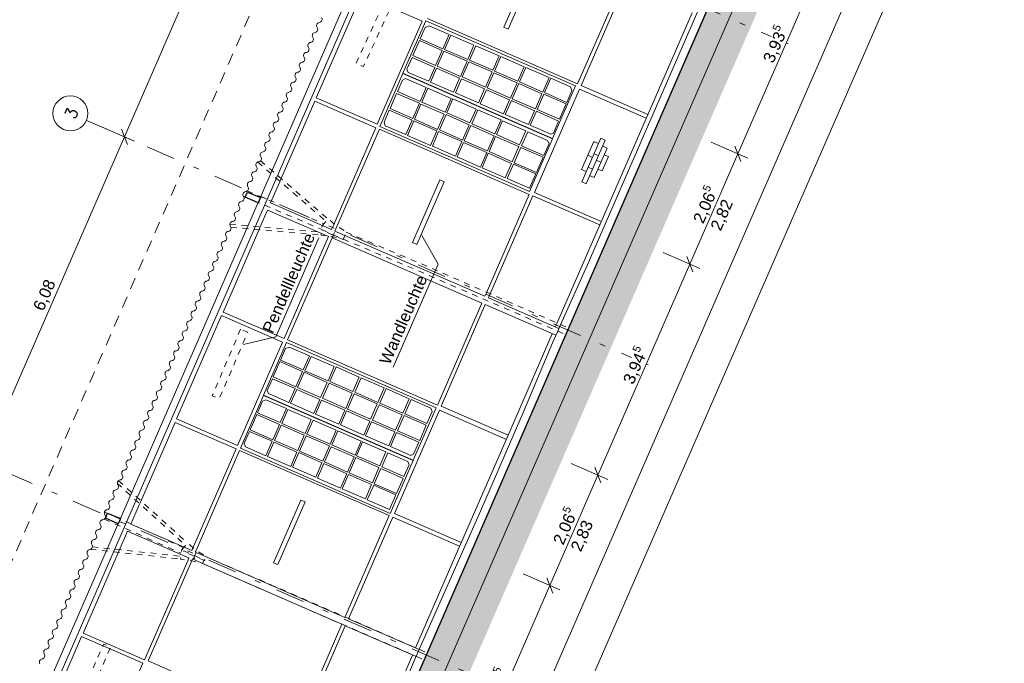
# Model space of a CAD drawing. Header units: metres. Extents: x -43 to 551, y 11 to 64.
# Tile 9 of 36: x -29 to -12, y 42 to 53. Entities that reach past the tile are written whole.
import ezdxf

# ---------------------------------------------------------------- set-up
doc = ezdxf.new("R2010")
doc.units = ezdxf.units.M
doc.header["$MEASUREMENT"] = 0
for name, pattern in [('3_Strichlinie', [0.35, 0.2, -0.15]), ('5_Strichlinie_ eng 2', [0.2, 0.1, -0.1]), ('Achslinie 01', [1.166667, 0.5, -0.3, 0, -0.366667]), ('DGN Style 2', [1.233271, 0.739963, -0.493308]), ('Wipeout_Contour', [1, 0, -1])]:
    doc.linetypes.add(name, pattern=pattern)
for name, color, linetype in [('00_Achsraster', 7, 'Continuous'), ('GBE_Beschriftung', 7, 'Continuous'), ('GBE_Dach', 7, 'Continuous'), ('GBE_Fen_Tuer', 7, 'Continuous'), ('GBE_Wand_Decke_tragend_Ansicht', 7, 'Continuous'), ('GBE_Wand_Decke_tragend_Schnitt', 7, 'Continuous'), ('GBE_Wand_Decke_tragend_Schraffur', 7, 'Continuous'), ('NEU_GBE_Bemassung_fsa', 7, 'Continuous'), ('NEU_GBE_Boden', 7, 'Continuous'), ('NEU_GBE_Hoehenkoten', 7, 'Continuous'), ('NEU_GBE_Holzbalken', 7, 'Continuous'), ('NEU_GBE_Lampe', 7, 'Continuous'), ('NEU_GBE_Traeger', 7, 'Continuous')]:
    doc.layers.add(name, color=color, linetype=linetype)
doc.styles.add('ERSTELLTER_STIL_1', font='txt')
doc.dimstyles.new('ERSTELLTER_STIL__1', dxfattribs={"dimtxt": 0.2, "dimasz": 0.190285, "dimexe": 0.18, "dimexo": 0.5, "dimgap": 0.09, "dimtad": 1, "dimzin": 0, "dimdsep": 46, "dimtxsty": 'ERSTELLTER_STIL_1', "dimblk": 'ARROWHEAD_6', "dimblk1": 'ARROWHEAD_6', "dimblk2": 'ARROWHEAD_6', "dimcen": 0.09, "dimclrd": 7, "dimclre": 7, "dimclrt": 7, "dimazin": 0, "dimtfac": 1, "dimtdec": 4, "dimtmove": 2, "dimatfit": 3, "dimfxl": 1, "dimtolj": 1, "dimtzin": 0, "dimarcsym": 0})
doc.dimstyles.new('ERSTELLTER_STIL__2', dxfattribs={"dimtxt": 0.2, "dimasz": 0.190285, "dimexe": 0.18, "dimexo": 0.5, "dimgap": 0.09, "dimtad": 1, "dimzin": 0, "dimdsep": 46, "dimtxsty": 'ERSTELLTER_STIL_1', "dimblk": 'ARROWHEAD_6', "dimblk1": 'ARROWHEAD_6', "dimblk2": 'ARROWHEAD_6', "dimcen": 0.09, "dimclrd": 7, "dimclre": 7, "dimclrt": 7, "dimazin": 0, "dimtfac": 1, "dimtdec": 4, "dimtmove": 0, "dimatfit": 3, "dimfxl": 1, "dimtolj": 1, "dimtzin": 0, "dimarcsym": 0})
doc.dimstyles.new('ERSTELLTER_STIL__3', dxfattribs={"dimtxt": 0.2, "dimasz": 0.190285, "dimexe": 0.18, "dimexo": 0.5, "dimgap": 0.09, "dimtad": 1, "dimzin": 0, "dimdsep": 46, "dimtxsty": 'ERSTELLTER_STIL_1', "dimblk": 'ARROWHEAD_6', "dimblk1": 'ARROWHEAD_6', "dimblk2": 'ARROWHEAD_6', "dimcen": 0.09, "dimclrd": 8, "dimclre": 8, "dimclrt": 8, "dimazin": 0, "dimtfac": 1, "dimtdec": 4, "dimtmove": 0, "dimatfit": 3, "dimfxl": 1, "dimtolj": 1, "dimtzin": 0, "dimarcsym": 0})

# ---------------------------------------------------------------- blocks, each defined once
blk = doc.blocks.new('*D12')
at = {"layer": 'NEU_GBE_Bemassung_fsa', "color": 7, "linetype": 'Continuous', "lineweight": 13}
for p, q in [((-19.766, 43.087), (-19.662, 42.823)), ((-21.285, 39.347), (-19.714, 42.955)), ((-21.113, 39.272), (-21.744, 39.547)), ((-22.11, 37.454), (-21.285, 39.347)), ((-21.337, 39.479), (-21.233, 39.215))]:
    blk.add_line(p, q, dxfattribs=at)
at = {"color": 254, "linetype": 'Wipeout_Contour', "lineweight": 0, "ltscale": 184.338522}
blk.add_wipeout([(-20.646, 40.832), (-20.365, 41.475), (-20.61, 41.582), (-20.89, 40.939)], dxfattribs=at).dxf.layer = 'NEU_GBE_Bemassung_fsa'
at = {"layer": 'NEU_GBE_Bemassung_fsa', "color": 7, "lineweight": 13, "insert": (-20.627, 40.861), "char_height": 0.2, "attachment_point": 7, "rotation": 66.4651, "style": 'ERSTELLTER_STIL_1'}
blk.add_mtext('\\A1;{\\pql;\\fArial|b0|i0|c0|p34;3,93\\fArial|b0|i0|c0|p34;\\A1{\\H.66x;\\S5^  ;}}', dxfattribs=at)
blk = doc.blocks.new('ARROWHEAD_6')
at = {"color": 0, "linetype": 'Continuous', "lineweight": 0}
for p, q in [((0, 0), (-1, 0)), ((-0.5, -0.5), (0.5, 0.5))]:
    blk.add_line(p, q, dxfattribs=at)
blk = doc.blocks.new('*D13')
at = {"layer": 'NEU_GBE_Bemassung_fsa', "color": 7, "linetype": 'Continuous', "lineweight": 13}
for p, q in [((-18.94, 44.982), (-18.837, 44.718)), ((-19.714, 42.955), (-18.888, 44.85)), ((-19.542, 42.88), (-20.172, 43.155)), ((-19.766, 43.087), (-19.662, 42.823)), ((-21.285, 39.347), (-19.714, 42.955))]:
    blk.add_line(p, q, dxfattribs=at)
at = {"color": 254, "linetype": 'Wipeout_Contour', "lineweight": 0, "ltscale": 192.254235}
blk.add_wipeout([(-19.447, 43.584), (-19.167, 44.227), (-19.412, 44.333), (-19.692, 43.69)], dxfattribs=at).dxf.layer = 'NEU_GBE_Bemassung_fsa'
at = {"layer": 'NEU_GBE_Bemassung_fsa', "color": 7, "lineweight": 13, "insert": (-19.429, 43.612), "char_height": 0.2, "attachment_point": 7, "rotation": 66.4651, "style": 'ERSTELLTER_STIL_1'}
blk.add_mtext('\\A1;{\\pql;\\fArial|b0|i0|c0|p34;2,06\\fArial|b0|i0|c0|p34;\\A1{\\H.66x;\\S5^  ;}}', dxfattribs=at)
blk = doc.blocks.new('*D14')
at = {"layer": 'NEU_GBE_Bemassung_fsa', "color": 7, "linetype": 'Continuous', "lineweight": 13}
for p, q in [((-18.888, 44.85), (-17.314, 48.465)), ((-17.366, 48.597), (-17.262, 48.334)), ((-18.716, 44.775), (-19.347, 45.05)), ((-18.94, 44.982), (-18.837, 44.718)), ((-19.714, 42.955), (-18.888, 44.85))]:
    blk.add_line(p, q, dxfattribs=at)
at = {"color": 254, "linetype": 'Wipeout_Contour', "lineweight": 0, "ltscale": 200.588001}
blk.add_wipeout([(-18.247, 46.339), (-17.967, 46.982), (-18.212, 47.089), (-18.492, 46.445)], dxfattribs=at).dxf.layer = 'NEU_GBE_Bemassung_fsa'
at = {"layer": 'NEU_GBE_Bemassung_fsa', "color": 7, "lineweight": 13, "insert": (-18.229, 46.367), "char_height": 0.2, "attachment_point": 7, "rotation": 66.4651, "style": 'ERSTELLTER_STIL_1'}
blk.add_mtext('\\A1;{\\pql;\\fArial|b0|i0|c0|p34;3,94\\fArial|b0|i0|c0|p34;\\A1{\\H.66x;\\S5^  ;}}', dxfattribs=at)
blk = doc.blocks.new('*D15')
at = {"layer": 'NEU_GBE_Bemassung_fsa', "color": 7, "linetype": 'Continuous', "lineweight": 13}
for p, q in [((-16.54, 50.492), (-16.437, 50.229)), ((-17.314, 48.465), (-16.488, 50.361)), ((-17.142, 48.39), (-17.772, 48.665)), ((-18.888, 44.85), (-17.314, 48.465)), ((-17.366, 48.597), (-17.262, 48.334))]:
    blk.add_line(p, q, dxfattribs=at)
at = {"color": 254, "linetype": 'Wipeout_Contour', "lineweight": 0, "ltscale": 209.281077}
blk.add_wipeout([(-17.047, 49.094), (-16.767, 49.737), (-17.012, 49.844), (-17.292, 49.201)], dxfattribs=at).dxf.layer = 'NEU_GBE_Bemassung_fsa'
at = {"layer": 'NEU_GBE_Bemassung_fsa', "color": 7, "lineweight": 13, "insert": (-17.029, 49.123), "char_height": 0.2, "attachment_point": 7, "rotation": 66.4651, "style": 'ERSTELLTER_STIL_1'}
blk.add_mtext('\\A1;{\\pql;\\fArial|b0|i0|c0|p34;2,06\\fArial|b0|i0|c0|p34;\\A1{\\H.66x;\\S5^  ;}}', dxfattribs=at)
blk = doc.blocks.new('*D16')
at = {"layer": 'NEU_GBE_Bemassung_fsa', "color": 7, "linetype": 'Continuous', "lineweight": 13}
for p, q in [((-14.968, 54.102), (-14.865, 53.838)), ((-16.488, 50.361), (-14.916, 53.97)), ((-16.316, 50.286), (-16.947, 50.56)), ((-16.54, 50.492), (-16.437, 50.229)), ((-17.314, 48.465), (-16.488, 50.361))]:
    blk.add_line(p, q, dxfattribs=at)
at = {"color": 254, "linetype": 'Wipeout_Contour', "lineweight": 0, "ltscale": 218.280238}
blk.add_wipeout([(-15.848, 51.846), (-15.568, 52.489), (-15.813, 52.596), (-16.093, 51.953)], dxfattribs=at).dxf.layer = 'NEU_GBE_Bemassung_fsa'
at = {"layer": 'NEU_GBE_Bemassung_fsa', "color": 7, "lineweight": 13, "insert": (-15.83, 51.875), "char_height": 0.2, "attachment_point": 7, "rotation": 66.4651, "style": 'ERSTELLTER_STIL_1'}
blk.add_mtext('\\A1;{\\pql;\\fArial|b0|i0|c0|p34;3,93\\fArial|b0|i0|c0|p34;\\A1{\\H.66x;\\S5^  ;}}', dxfattribs=at)
blk = doc.blocks.new('*D17')
at = {"layer": 'NEU_GBE_Bemassung_fsa', "color": 7, "linetype": 'Continuous', "lineweight": 13}
for p, q in [((-14.143, 55.996), (-14.04, 55.732)), ((-14.916, 53.97), (-14.092, 55.864)), ((-14.744, 53.895), (-15.375, 54.17)), ((-14.968, 54.102), (-14.865, 53.838)), ((-16.488, 50.361), (-14.916, 53.97))]:
    blk.add_line(p, q, dxfattribs=at)
at = {"color": 254, "linetype": 'Wipeout_Contour', "lineweight": 0, "ltscale": 227.554948}
blk.add_wipeout([(-14.65, 54.598), (-14.37, 55.241), (-14.615, 55.348), (-14.895, 54.705)], dxfattribs=at).dxf.layer = 'NEU_GBE_Bemassung_fsa'
at = {"layer": 'NEU_GBE_Bemassung_fsa', "color": 7, "lineweight": 13, "insert": (-14.632, 54.626), "char_height": 0.2, "attachment_point": 7, "rotation": 66.4651, "style": 'ERSTELLTER_STIL_1'}
blk.add_mtext('\\A1;{\\pql;\\fArial|b0|i0|c0|p34;2,06\\fArial|b0|i0|c0|p34;\\A1{\\H.66x;\\S5^  ;}}', dxfattribs=at)
blk = doc.blocks.new('*D24')
at = {"layer": '00_Achsraster', "color": 8, "linetype": 'Continuous', "lineweight": 18}
for p, q in [((-27.005, 50.649), (-24.607, 56.156)), ((-26.833, 50.574), (-27.464, 50.849)), ((-29.433, 45.076), (-27.005, 50.649)), ((-27.057, 50.781), (-26.953, 50.518)), ((-31.82, 39.595), (-29.433, 45.076)), ((-29.484, 45.208), (-29.381, 44.945))]:
    blk.add_line(p, q, dxfattribs=at)
at = {"color": 254, "linetype": 'Wipeout_Contour', "lineweight": 0, "ltscale": 222.711709}
blk.add_wipeout([(-28.346, 47.593), (-28.108, 48.14), (-28.348, 48.244), (-28.586, 47.698)], dxfattribs=at).dxf.layer = '00_Achsraster'
at = {"layer": '00_Achsraster', "color": 8, "lineweight": 18, "insert": (-28.362, 47.634), "char_height": 0.2, "attachment_point": 7, "rotation": 66.4651, "style": 'ERSTELLTER_STIL_1'}
blk.add_mtext('\\A1;{\\pql;\\fArial|b0|i0|c0|p34;6,08}', dxfattribs=at)
blk = doc.blocks.new('*D25')
at = {"layer": '00_Achsraster', "color": 8, "linetype": 'Continuous', "lineweight": 18}
for p, q in [((-24.607, 56.156), (-22.23, 61.612)), ((-24.435, 56.081), (-25.065, 56.356)), ((-24.659, 56.288), (-24.555, 56.024)), ((-27.005, 50.649), (-24.607, 56.156)), ((-27.057, 50.781), (-26.953, 50.518))]:
    blk.add_line(p, q, dxfattribs=at)
at = {"color": 254, "linetype": 'Wipeout_Contour', "lineweight": 0, "ltscale": 237.677655}
blk.add_wipeout([(-25.953, 53.087), (-25.675, 53.726), (-25.916, 53.83), (-26.194, 53.192)], dxfattribs=at).dxf.layer = '00_Achsraster'
at = {"layer": '00_Achsraster', "color": 8, "lineweight": 18, "insert": (-25.934, 53.112), "char_height": 0.2, "attachment_point": 7, "rotation": 66.4651, "style": 'ERSTELLTER_STIL_1'}
blk.add_mtext('\\A1;{\\pql;\\fArial|b0|i0|c0|p34;6,00\\fArial|b0|i0|c0|p34;\\A1{\\H.66x;\\S5^  ;}}', dxfattribs=at)
blk = doc.blocks.new('*D28')
at = {"layer": 'NEU_GBE_Bemassung_fsa', "color": 7, "linetype": 'Continuous', "lineweight": 13}
for p, q in [((-12.683, 57.221), (-12.787, 57.485)), ((-31.871, 13.417), (-12.735, 57.353)), ((-31.699, 13.342), (-32.329, 13.617)), ((-31.923, 13.549), (-31.819, 13.285)), ((-31.917, 13.311), (-31.871, 13.417))]:
    blk.add_line(p, q, dxfattribs=at)
at = {"color": 254, "linetype": 'Wipeout_Contour', "lineweight": 0, "ltscale": 234.392247}
blk.add_wipeout([(-12.948, 56.88), (-12.767, 57.295), (-13.012, 57.401), (-13.193, 56.987)], dxfattribs=at).dxf.layer = 'NEU_GBE_Bemassung_fsa'
at = {"color": 254, "linetype": 'Wipeout_Contour', "lineweight": 0, "ltscale": 167.821559}
blk.add_wipeout([(-22.484, 34.988), (-22.135, 35.788), (-22.397, 35.902), (-22.745, 35.102)], dxfattribs=at).dxf.layer = 'NEU_GBE_Bemassung_fsa'
at = {"color": 254, "linetype": 'Wipeout_Contour', "lineweight": 0, "ltscale": 138.919787}
blk.add_wipeout([(-31.831, 13.522), (-31.643, 13.954), (-31.905, 14.068), (-32.093, 13.636)], dxfattribs=at).dxf.layer = 'NEU_GBE_Bemassung_fsa'
at = {"layer": 'NEU_GBE_Bemassung_fsa', "color": 7, "lineweight": 13, "char_height": 0.2, "attachment_point": 7, "rotation": 66.4651, "style": 'ERSTELLTER_STIL_1'}
for s, insert in [('\\A1;{\\pql;\\fArial|b0|i0|c0|p34;11\\fArial|b0|i0|c0|p34;\\A1{\\H.66x;\\S5^  ;}}', (-12.963, 56.923)), ('\\A1;{\\pql;\\fArial|b0|i0|c0|p34;47,92\\fArial|b0|i0|c0|p34;\\A1{\\H.66x;\\S5^  ;}}', (-22.47, 35.029)), ('\\A1;{\\pql;\\fArial|b0|i0|c0|p34;11\\fArial|b0|i0|c0|p34;\\A1{\\H.66x;\\S5^  ;}}', (-31.852, 13.577))]:
    blk.add_mtext(s, dxfattribs=dict(at, insert=insert))
blk = doc.blocks.new('*D29')
at = {"layer": 'NEU_GBE_Bemassung_fsa', "color": 7, "linetype": 'Continuous', "lineweight": 13}
for p, q in [((-12.517, 57.384), (-13.147, 57.658)), ((-12.741, 57.591), (-12.637, 57.327)), ((-12.689, 57.459), (-12.629, 57.596)), ((-12.563, 57.278), (-13.193, 57.553)), ((-12.683, 57.221), (-12.787, 57.485)), ((-12.735, 57.353), (-12.689, 57.459)), ((-31.871, 13.417), (-12.735, 57.353))]:
    blk.add_line(p, q, dxfattribs=at)
blk = doc.blocks.new('*D30')
at = {"layer": 'NEU_GBE_Bemassung_fsa', "color": 7, "linetype": 'Continuous', "lineweight": 13}
for p, q in [((-11.922, 57.125), (-12.552, 57.399)), ((-12.042, 57.068), (-12.146, 57.331)), ((-12.094, 57.199), (-12.034, 57.337)), ((-31.322, 13.052), (-12.094, 57.199)), ((-31.149, 12.977), (-31.78, 13.252)), ((-31.373, 13.184), (-31.27, 12.92)), ((-31.382, 12.914), (-31.322, 13.052))]:
    blk.add_line(p, q, dxfattribs=at)
at = {"color": 254, "linetype": 'Wipeout_Contour', "lineweight": 0, "ltscale": 165.692238}
blk.add_wipeout([(-21.892, 34.73), (-21.544, 35.53), (-21.806, 35.645), (-22.154, 34.844)], dxfattribs=at).dxf.layer = 'NEU_GBE_Bemassung_fsa'
at = {"layer": 'NEU_GBE_Bemassung_fsa', "color": 7, "lineweight": 13, "insert": (-21.879, 34.771), "char_height": 0.2, "attachment_point": 7, "rotation": 66.4651, "style": 'ERSTELLTER_STIL_1'}
blk.add_mtext('\\A1;{\\pql;\\fArial|b0|i0|c0|p34;48,15\\fArial|b0|i0|c0|p34;\\A1{\\H.66x;\\S5^  ;}}', dxfattribs=at)

msp = doc.modelspace()

# ---------------------------------------------------------------- hatches: boundary and pattern name
at = {"layer": 'GBE_Wand_Decke_tragend_Schraffur', "linetype": 'Continuous', "lineweight": 13}
h = msp.add_hatch(dxfattribs=at)
h.set_pattern_fill('Stahlbeton_0003', style=0, pattern_type=2)
h.set_pattern_definition([(111.4651, (-24.10609, 36.16984), (0.1116769, 0.0439121), []), (111.4651, (-24.16193, 36.14788), (0.1116769, 0.0439121), [0.09, -0.03])])
h.paths.add_polyline_path([(-33.877, 14.111), (-14.629, 58.304), (-14.263, 58.144), (-33.511, 13.951)])
at = {"layer": 'NEU_GBE_Boden', "linetype": 'Continuous', "lineweight": 18}
h = msp.add_hatch(dxfattribs=at)
h.set_pattern_fill('Erde_0003', color=9, style=0, pattern_type=2)
h.set_pattern_definition([(111.4651, (-22.78825, 37.5678), (0.36295, 0.1427144), []), (111.465, (-22.9092, 37.5202), (0.7259, 0.285429), []), (111.465, (-23.0302, 37.4727), (0.7259, 0.285429), []), (201.4651, (-23.1512, 37.42509), (-0.04757145, 0.1209833), [0.39, -0.39])])
h.paths.add_polyline_path([(-34.68, 12.269), (-33.877, 14.111), (-33.511, 13.951), (-14.263, 58.144), (-14.629, 58.304), (-14.368, 58.905), (-13.634, 58.585), (-33.946, 11.949)])

# ---------------------------------------------------------------- linework, layer by layer
at = {"layer": '00_Achsraster', "color": 253, "linetype": 'Achslinie 01', "lineweight": 18, "true_color": 0x9f9f9f}
for p, q in [((-15.629, 52.246), (-25.256, 56.439)), ((-18.028, 46.739), (-27.655, 50.932)), ((-20.455, 41.166), (-30.082, 45.359))]:
    msp.add_line(p, q, dxfattribs=at)
at = {"layer": '00_Achsraster', "color": 253, "linetype": 'Continuous', "lineweight": 18, "true_color": 0x9f9f9f}
msp.add_circle((-27.93, 51.052), 0.3, dxfattribs=at)
at = {"layer": 'GBE_Beschriftung', "color": 7, "linetype": 'Continuous', "lineweight": 13}
for points in [[(-21.908, 48.958), (-21.628, 48.464), (-22.397, 46.697)], [(-24.961, 47.088), (-24.409, 47.22), (-23.67, 48.917)]]:
    msp.add_lwpolyline(points, dxfattribs=at)
at = {"layer": 'GBE_Dach', "color": 253, "linetype": '3_Strichlinie', "lineweight": 18, "true_color": 0x9f9f9f}
msp.add_line((-40.457, 16.915), (-21.11, 61.337), dxfattribs=at)
at = {"layer": 'GBE_Dach', "color": 7, "linetype": 'Continuous', "lineweight": 18}
for points in [[(-23.7, 52.524, -0.568675), (-23.663, 52.61, 0.534698), (-23.626, 52.695)], [(-23.774, 52.354, -0.568675), (-23.737, 52.439, 0.534698), (-23.7, 52.524)], [(-23.849, 52.183, -0.568675), (-23.812, 52.269, 0.534698), (-23.774, 52.354)], [(-23.923, 52.013, -0.568675), (-23.886, 52.098, 0.534698), (-23.849, 52.183)], [(-23.997, 51.842, -0.568675), (-23.96, 51.928, 0.534698), (-23.923, 52.013)], [(-24.071, 51.672, -0.568675), (-24.034, 51.757, 0.534698), (-23.997, 51.842)], [(-24.146, 51.501, -0.568675), (-24.109, 51.586, 0.534698), (-24.071, 51.672)], [(-24.22, 51.331, -0.568675), (-24.183, 51.416, 0.534698), (-24.146, 51.501)], [(-24.294, 51.16, -0.568675), (-24.257, 51.245, 0.534698), (-24.22, 51.331)], [(-24.369, 50.99, -0.568675), (-24.331, 51.075, 0.534698), (-24.294, 51.16)], [(-24.443, 50.819, -0.568675), (-24.406, 50.904, 0.534698), (-24.369, 50.99)], [(-24.517, 50.649, -0.568675), (-24.48, 50.734, 0.534698), (-24.443, 50.819)], [(-24.591, 50.478, -0.568675), (-24.554, 50.563, 0.534698), (-24.517, 50.649)], [(-24.666, 50.308, -0.568675), (-24.628, 50.393, 0.534698), (-24.591, 50.478)], [(-24.74, 50.137, -0.568675), (-24.703, 50.222, 0.534698), (-24.666, 50.308)], [(-24.814, 49.966, -0.568675), (-24.777, 50.052, 0.534698), (-24.74, 50.137)], [(-24.888, 49.796, -0.568675), (-24.851, 49.881, 0.534698), (-24.814, 49.966)], [(-24.963, 49.625, -0.568675), (-24.926, 49.711, 0.534698), (-24.888, 49.796)], [(-25.037, 49.455, -0.568675), (-25, 49.54, 0.534698), (-24.963, 49.625)], [(-25.111, 49.284, -0.568675), (-25.074, 49.37, 0.534698), (-25.037, 49.455)], [(-25.186, 49.114, -0.568675), (-25.148, 49.199, 0.534698), (-25.111, 49.284)], [(-25.26, 48.943, -0.568675), (-25.223, 49.029, 0.534698), (-25.186, 49.114)], [(-25.334, 48.773, -0.568675), (-25.297, 48.858, 0.534698), (-25.26, 48.943)], [(-25.408, 48.602, -0.568675), (-25.371, 48.688, 0.534698), (-25.334, 48.773)], [(-25.483, 48.432, -0.568675), (-25.445, 48.517, 0.534698), (-25.408, 48.602)], [(-25.557, 48.261, -0.568675), (-25.52, 48.346, 0.534698), (-25.483, 48.432)], [(-25.631, 48.091, -0.568675), (-25.594, 48.176, 0.534698), (-25.557, 48.261)], [(-25.705, 47.92, -0.568675), (-25.668, 48.005, 0.534698), (-25.631, 48.091)], [(-25.78, 47.75, -0.568675), (-25.743, 47.835, 0.534698), (-25.705, 47.92)], [(-25.854, 47.579, -0.568675), (-25.817, 47.664, 0.534698), (-25.78, 47.75)], [(-25.928, 47.409, -0.568675), (-25.891, 47.494, 0.534698), (-25.854, 47.579)], [(-26.003, 47.238, -0.568675), (-25.965, 47.323, 0.534698), (-25.928, 47.409)], [(-26.077, 47.068, -0.568675), (-26.04, 47.153, 0.534698), (-26.003, 47.238)], [(-26.151, 46.897, -0.568675), (-26.114, 46.982, 0.534698), (-26.077, 47.068)], [(-26.225, 46.726, -0.568675), (-26.188, 46.812, 0.534698), (-26.151, 46.897)], [(-26.3, 46.556, -0.568675), (-26.262, 46.641, 0.534698), (-26.225, 46.726)], [(-26.374, 46.385, -0.568675), (-26.337, 46.471, 0.534698), (-26.3, 46.556)], [(-26.448, 46.215, -0.568675), (-26.411, 46.3, 0.534698), (-26.374, 46.385)], [(-26.522, 46.044, -0.568675), (-26.485, 46.13, 0.534698), (-26.448, 46.215)], [(-26.597, 45.874, -0.568675), (-26.56, 45.959, 0.534698), (-26.522, 46.044)], [(-26.671, 45.703, -0.568675), (-26.634, 45.789, 0.534698), (-26.597, 45.874)], [(-26.745, 45.533, -0.568675), (-26.708, 45.618, 0.534698), (-26.671, 45.703)], [(-26.819, 45.362, -0.568675), (-26.782, 45.447, 0.534698), (-26.745, 45.533)], [(-26.894, 45.192, -0.568675), (-26.857, 45.277, 0.534698), (-26.819, 45.362)], [(-26.968, 45.021, -0.568675), (-26.931, 45.106, 0.534698), (-26.894, 45.192)], [(-27.042, 44.851, -0.568675), (-27.005, 44.936, 0.534698), (-26.968, 45.021)], [(-27.117, 44.68, -0.568675), (-27.079, 44.765, 0.534698), (-27.042, 44.851)], [(-27.191, 44.51, -0.568675), (-27.154, 44.595, 0.534698), (-27.117, 44.68)], [(-27.265, 44.339, -0.568675), (-27.228, 44.424, 0.534698), (-27.191, 44.51)], [(-27.339, 44.169, -0.568675), (-27.302, 44.254, 0.534698), (-27.265, 44.339)], [(-27.414, 43.998, -0.568675), (-27.377, 44.083, 0.534698), (-27.339, 44.169)], [(-27.488, 43.827, -0.568675), (-27.451, 43.913, 0.534698), (-27.414, 43.998)], [(-27.562, 43.657, -0.568675), (-27.525, 43.742, 0.534698), (-27.488, 43.827)], [(-27.636, 43.486, -0.568675), (-27.599, 43.572, 0.534698), (-27.562, 43.657)], [(-27.711, 43.316, -0.568675), (-27.674, 43.401, 0.534698), (-27.636, 43.486)], [(-27.785, 43.145, -0.568675), (-27.748, 43.231, 0.534698), (-27.711, 43.316)], [(-27.859, 42.975, -0.568675), (-27.822, 43.06, 0.534698), (-27.785, 43.145)], [(-27.934, 42.804, -0.568675), (-27.896, 42.89, 0.534698), (-27.859, 42.975)], [(-28.008, 42.634, -0.568675), (-27.971, 42.719, 0.534698), (-27.934, 42.804)], [(-28.082, 42.463, -0.568675), (-28.045, 42.549, 0.534698), (-28.008, 42.634)], [(-28.156, 42.293, -0.568675), (-28.119, 42.378, 0.534698), (-28.082, 42.463)], [(-28.231, 42.122, -0.568675), (-28.194, 42.207, 0.534698), (-28.156, 42.293)], [(-28.305, 41.952, -0.568675), (-28.268, 42.037, 0.534698), (-28.231, 42.122)], [(-28.379, 41.781, -0.568675), (-28.342, 41.866, 0.534698), (-28.305, 41.952)], [(-28.453, 41.611, -0.568675), (-28.416, 41.696, 0.534698), (-28.379, 41.781)]]:
    msp.add_lwpolyline(points, format="xyb", dxfattribs=at)
at = {"layer": 'GBE_Fen_Tuer', "color": 7, "linetype": 'Continuous', "lineweight": 13}
for p, q in [((-21.783, 52.554), (-21.849, 52.527)), ((-22.239, 51.622), (-22.184, 51.649)), ((-22.161, 51.809), (-22.141, 51.755)), ((-19.333, 51.446), (-19.356, 51.508)), ((-22.533, 50.84), (-22.552, 50.903)), ((-19.698, 50.696), (-19.651, 50.714)), ((-19.751, 50.588), (-19.726, 50.534)), ((-24.179, 47.045), (-24.245, 47.017)), ((-24.557, 46.3), (-24.537, 46.246)), ((-24.637, 46.115), (-24.582, 46.141)), ((-21.728, 45.937), (-21.751, 45.999)), ((-24.931, 45.333), (-24.95, 45.396)), ((-22.149, 45.081), (-22.124, 45.027)), ((-22.094, 45.187), (-22.047, 45.205))]:
    msp.add_line(p, q, dxfattribs=at)
at = {"layer": 'GBE_Fen_Tuer', "color": 7, "linetype": 'Continuous', "lineweight": 13, "flags": 128}
for points in [[(-21.839, 52.641), (-22.231, 51.74), (-19.664, 50.622), (-19.271, 51.523)], [(-21.119, 51.975), (-21.013, 52.219), (-21.411, 52.392), (-21.517, 52.148)], [(-21.67, 51.872), (-21.556, 52.133), (-21.946, 52.303), (-22.06, 52.042)], [(-20.691, 51.791), (-20.583, 52.04), (-20.98, 52.213), (-21.089, 51.964)], [(-21.245, 51.686), (-21.131, 51.947), (-21.529, 52.12), (-21.643, 51.859)], [(-20.263, 51.604), (-20.155, 51.853), (-20.553, 52.026), (-20.661, 51.778)], [(-21.363, 51.416), (-21.258, 51.655), (-21.656, 51.828), (-21.76, 51.589)], [(-20.817, 51.502), (-20.703, 51.764), (-21.1, 51.937), (-21.214, 51.676)], [(-19.835, 51.418), (-19.726, 51.666), (-20.124, 51.839), (-20.232, 51.591)], [(-22.628, 50.829), (-22.233, 51.735), (-19.666, 50.617), (-20.06, 49.711)], [(-20.389, 51.315), (-20.275, 51.577), (-20.673, 51.75), (-20.787, 51.489)], [(-21.405, 51.31), (-21.509, 51.07), (-21.907, 51.243), (-21.803, 51.483)], [(-20.934, 51.232), (-20.83, 51.471), (-21.228, 51.645), (-21.332, 51.405)], [(-19.96, 51.129), (-19.847, 51.39), (-20.244, 51.564), (-20.358, 51.302)], [(-21.948, 51.225), (-22.062, 50.963), (-22.452, 51.133), (-22.338, 51.394)], [(-20.507, 51.045), (-20.402, 51.285), (-20.8, 51.458), (-20.904, 51.218)], [(-19.548, 50.952), (-19.434, 51.214), (-19.816, 51.38), (-19.93, 51.119)], [(-21.523, 51.039), (-21.637, 50.778), (-22.034, 50.951), (-21.921, 51.212)], [(-20.976, 51.127), (-21.081, 50.887), (-21.478, 51.061), (-21.374, 51.3)], [(-20.078, 50.859), (-19.974, 51.098), (-20.372, 51.271), (-20.476, 51.032)], [(-21.094, 50.856), (-21.208, 50.595), (-21.606, 50.768), (-21.492, 51.03)], [(-20.549, 50.939), (-20.653, 50.7), (-21.051, 50.873), (-20.947, 51.113)], [(-21.649, 50.75), (-21.757, 50.502), (-22.155, 50.675), (-22.046, 50.924)], [(-20.667, 50.669), (-20.781, 50.408), (-21.178, 50.581), (-21.064, 50.842)], [(-20.125, 50.754), (-20.23, 50.515), (-20.627, 50.688), (-20.523, 50.927)], [(-21.22, 50.568), (-21.328, 50.319), (-21.726, 50.492), (-21.618, 50.741)], [(-20.243, 50.484), (-20.357, 50.222), (-20.755, 50.396), (-20.641, 50.657)], [(-20.793, 50.38), (-20.901, 50.132), (-21.298, 50.305), (-21.19, 50.553)], [(-20.369, 50.195), (-20.477, 49.947), (-20.875, 50.12), (-20.767, 50.368)], [(-19.828, 50.3), (-19.942, 50.039), (-20.324, 50.205), (-20.21, 50.467)], [(-20.06, 49.767), (-20.442, 49.933), (-20.334, 50.181), (-19.952, 50.015)], [(-24.228, 47.122), (-24.621, 46.221), (-22.053, 45.102), (-21.661, 46.003)], [(-24.066, 46.363), (-23.952, 46.624), (-24.342, 46.794), (-24.456, 46.533)], [(-23.515, 46.466), (-23.409, 46.71), (-23.806, 46.883), (-23.913, 46.639)], [(-23.641, 46.177), (-23.527, 46.438), (-23.925, 46.612), (-24.038, 46.35)], [(-23.087, 46.282), (-22.978, 46.531), (-23.376, 46.704), (-23.484, 46.456)], [(-23.212, 45.993), (-23.098, 46.255), (-23.496, 46.428), (-23.61, 46.167)], [(-22.659, 46.095), (-22.551, 46.344), (-22.948, 46.517), (-23.057, 46.269)], [(-23.758, 45.907), (-23.654, 46.146), (-24.052, 46.319), (-24.156, 46.08)], [(-22.23, 45.909), (-22.122, 46.157), (-22.52, 46.331), (-22.628, 46.082)], [(-25.017, 45.31), (-24.623, 46.216), (-22.055, 45.098), (-22.45, 44.192)], [(-23.33, 45.723), (-23.226, 45.962), (-23.624, 46.136), (-23.728, 45.896)], [(-22.785, 45.807), (-22.671, 46.068), (-23.069, 46.241), (-23.182, 45.98)], [(-23.803, 45.802), (-23.907, 45.563), (-24.305, 45.736), (-24.201, 45.976)], [(-22.902, 45.536), (-22.798, 45.776), (-23.196, 45.949), (-23.3, 45.71)], [(-22.356, 45.62), (-22.242, 45.881), (-22.64, 46.055), (-22.754, 45.793)], [(-24.347, 45.717), (-24.46, 45.456), (-24.85, 45.626), (-24.736, 45.887)], [(-23.375, 45.619), (-23.479, 45.38), (-23.877, 45.553), (-23.772, 45.793)], [(-22.474, 45.35), (-22.37, 45.589), (-22.767, 45.762), (-22.872, 45.523)], [(-21.943, 45.443), (-21.83, 45.705), (-22.212, 45.871), (-22.326, 45.61)], [(-23.921, 45.532), (-24.035, 45.271), (-24.433, 45.444), (-24.319, 45.705)], [(-22.947, 45.432), (-23.051, 45.193), (-23.449, 45.366), (-23.345, 45.605)], [(-24.047, 45.243), (-24.155, 44.995), (-24.553, 45.168), (-24.445, 45.416)], [(-23.492, 45.349), (-23.606, 45.088), (-24.004, 45.261), (-23.89, 45.522)], [(-22.523, 45.247), (-22.628, 45.007), (-23.025, 45.181), (-22.921, 45.42)], [(-23.065, 45.162), (-23.179, 44.9), (-23.577, 45.074), (-23.463, 45.335)], [(-23.618, 45.06), (-23.726, 44.812), (-24.124, 44.985), (-24.016, 45.234)], [(-22.641, 44.977), (-22.755, 44.715), (-23.153, 44.888), (-23.039, 45.15)], [(-23.191, 44.873), (-23.299, 44.625), (-23.697, 44.798), (-23.588, 45.046)], [(-22.226, 44.793), (-22.34, 44.532), (-22.722, 44.698), (-22.608, 44.96)], [(-22.767, 44.688), (-22.875, 44.439), (-23.273, 44.613), (-23.165, 44.861)], [(-22.458, 44.259), (-22.841, 44.426), (-22.732, 44.674), (-22.35, 44.508)]]:
    msp.add_lwpolyline(points, close=True, dxfattribs=at)
for points in [[(-21.849, 52.526), (-21.934, 52.331), (-21.544, 52.161), (-21.438, 52.404), (-21.783, 52.554)], [(-22.141, 51.755), (-21.788, 51.602), (-21.684, 51.841), (-22.074, 52.011), (-22.161, 51.809)], [(-22.184, 51.649), (-21.831, 51.495), (-21.935, 51.256), (-22.325, 51.425), (-22.239, 51.622)], [(-19.356, 51.508), (-19.696, 51.656), (-19.804, 51.408), (-19.422, 51.241), (-19.333, 51.446)], [(-22.552, 50.903), (-22.464, 51.106), (-22.074, 50.936), (-22.182, 50.687), (-22.533, 50.84)], [(-19.651, 50.714), (-19.561, 50.921), (-19.943, 51.088), (-20.047, 50.848), (-19.698, 50.696)], [(-19.726, 50.534), (-19.814, 50.331), (-20.197, 50.498), (-20.092, 50.737), (-19.751, 50.588)], [(-24.245, 47.017), (-24.33, 46.822), (-23.94, 46.652), (-23.834, 46.895), (-24.179, 47.045)], [(-24.537, 46.246), (-24.184, 46.093), (-24.08, 46.332), (-24.469, 46.502), (-24.557, 46.3)], [(-24.582, 46.141), (-24.229, 45.988), (-24.333, 45.748), (-24.723, 45.918), (-24.637, 46.115)], [(-21.751, 45.999), (-22.092, 46.147), (-22.2, 45.899), (-21.818, 45.732), (-21.728, 45.937)], [(-24.95, 45.396), (-24.862, 45.598), (-24.472, 45.429), (-24.581, 45.18), (-24.931, 45.333)], [(-22.047, 45.205), (-21.957, 45.413), (-22.339, 45.579), (-22.443, 45.34), (-22.094, 45.187)], [(-22.124, 45.027), (-22.213, 44.824), (-22.595, 44.99), (-22.49, 45.23), (-22.149, 45.081)]]:
    msp.add_lwpolyline(points, dxfattribs=at)
at = {"layer": 'GBE_Wand_Decke_tragend_Ansicht', "color": 7, "linetype": 'Continuous', "lineweight": 13}
for p, q in [((-19.236, 51.557), (-18.475, 53.303)), ((-19.177, 51.532), (-18.418, 53.275)), ((-23.716, 51.32), (-22.945, 53.089)), ((-22.945, 53.089), (-21.901, 52.634)), ((-21.807, 52.677), (-19.236, 51.557)), ((-18.063, 50.967), (-17.273, 52.776)), ((-22.671, 50.865), (-21.901, 52.634)), ((-19.177, 51.532), (-18.033, 51.034)), ((-23.716, 51.32), (-22.671, 50.865)), ((-19.977, 49.694), (-19.205, 51.467)), ((-19.205, 51.467), (-18.062, 50.969)), ((-24.324, 49.921), (-23.741, 51.26)), ((-23.741, 51.26), (-22.694, 50.804)), ((-18.852, 49.153), (-18.063, 50.967)), ((-23.415, 49.149), (-22.694, 50.804)), ((-23.363, 49.111), (-22.635, 50.783)), ((-22.635, 50.783), (-20.064, 49.663)), ((-24.5, 49.517), (-24.343, 49.877)), ((-20.8, 47.973), (-20.064, 49.663)), ((-20.741, 47.947), (-20.004, 49.639)), ((-20.004, 49.639), (-18.858, 49.14)), ((-19.977, 49.694), (-18.834, 49.196)), ((-23.454, 49.061), (-24.5, 49.517)), ((-24.681, 49.097), (-24.552, 49.393)), ((-23.677, 49.012), (-24.552, 49.393)), ((-19.593, 47.45), (-18.852, 49.153)), ((-25.313, 47.645), (-24.701, 49.051)), ((-20.825, 47.915), (-23.396, 49.034)), ((-24.268, 47.19), (-23.507, 48.938)), ((-24.208, 47.167), (-23.446, 48.916)), ((-20.878, 47.798), (-23.446, 48.916)), ((-21.64, 46.049), (-20.878, 47.798)), ((-21.576, 46.032), (-20.818, 47.773)), ((-20.818, 47.773), (-19.61, 47.247)), ((-20.766, 47.889), (-19.558, 47.363)), ((-25.313, 47.645), (-24.268, 47.19)), ((-26.11, 45.813), (-25.338, 47.585)), ((-25.338, 47.585), (-24.293, 47.13)), ((-20.436, 45.506), (-19.67, 47.273)), ((-25.065, 45.358), (-24.293, 47.13)), ((-24.208, 47.167), (-21.64, 46.049)), ((-22.376, 44.19), (-21.604, 45.961)), ((-21.604, 45.961), (-20.456, 45.46)), ((-21.576, 46.032), (-20.425, 45.531)), ((-26.731, 44.386), (-26.136, 45.753)), ((-26.136, 45.753), (-25.092, 45.299)), ((-26.11, 45.813), (-25.065, 45.358)), ((-21.261, 43.623), (-20.436, 45.506)), ((-25.838, 43.586), (-25.092, 45.299)), ((-25.783, 43.544), (-25.03, 45.271)), ((-25.03, 45.271), (-22.466, 44.154)), ((-26.896, 44.009), (-26.752, 44.339)), ((-23.226, 42.409), (-22.466, 44.154)), ((-23.162, 42.386), (-22.403, 44.128)), ((-22.403, 44.128), (-21.258, 43.63)), ((-22.376, 44.19), (-21.231, 43.691)), ((-27.093, 43.558), (-26.95, 43.887)), ((-26.95, 43.887), (-26.052, 43.495)), ((-26.896, 44.009), (-25.993, 43.616)), ((-22.013, 41.885), (-21.261, 43.623)), ((-27.711, 42.139), (-27.113, 43.513)), ((-26.659, 41.681), (-25.919, 43.38)), ((-25.657, 43.468), (-23.226, 42.409)), ((-26.6, 41.662), (-25.857, 43.369)), ((-25.678, 43.34), (-23.276, 42.294)), ((-23.162, 42.386), (-21.952, 41.859)), ((-24.038, 40.546), (-23.276, 42.294)), ((-23.98, 40.518), (-23.219, 42.266)), ((-23.219, 42.266), (-22.006, 41.738)), ((-28.513, 40.308), (-27.741, 42.081)), ((-27.741, 42.081), (-27.375, 41.922)), ((-27.711, 42.139), (-26.659, 41.681)), ((-27.252, 41.869), (-26.692, 41.625)), ((-22.87, 39.929), (-22.068, 41.759)), ((-27.465, 39.851), (-26.692, 41.625)), ((-26.6, 41.662), (-24.038, 40.546))]:
    msp.add_line(p, q, dxfattribs=at)
at = {"layer": 'GBE_Wand_Decke_tragend_Ansicht', "color": 9, "linetype": 'Continuous', "lineweight": 18}
for p, q in [((-19.169, 50.088), (-18.96, 50.569)), ((-19.165, 49.878), (-18.839, 50.626)), ((-19.092, 49.846), (-18.766, 50.594)), ((-18.96, 50.569), (-18.879, 50.533)), ((-18.839, 50.626), (-18.766, 50.594)), ((-18.811, 50.493), (-18.73, 50.458)), ((-19.063, 50.333), (-18.982, 50.298)), ((-18.954, 50.361), (-18.882, 50.329)), ((-18.952, 49.95), (-18.73, 50.458)), ((-18.814, 50.067), (-18.708, 50.31)), ((-18.781, 50.342), (-18.708, 50.31)), ((-18.917, 50.248), (-18.837, 50.213)), ((-19.169, 50.088), (-19.088, 50.053)), ((-19.056, 50.128), (-18.983, 50.097)), ((-19.032, 49.985), (-18.952, 49.95)), ((-18.887, 50.098), (-18.814, 50.067)), ((-19.165, 49.878), (-19.092, 49.846))]:
    msp.add_line(p, q, dxfattribs=at)
at = {"layer": 'GBE_Wand_Decke_tragend_Ansicht', "color": 7, "linetype": 'DGN Style 2', "lineweight": 13}
for p, q in [((-24.324, 49.921), (-24.343, 49.877)), ((-23.415, 49.149), (-23.454, 49.061)), ((-24.681, 49.097), (-24.701, 49.051)), ((-23.677, 49.012), (-23.507, 48.938)), ((-23.363, 49.111), (-23.396, 49.034)), ((-20.8, 47.973), (-20.825, 47.915)), ((-20.741, 47.947), (-20.766, 47.889)), ((-19.593, 47.45), (-19.62, 47.39)), ((-19.531, 47.423), (-19.583, 47.308)), ((-26.731, 44.386), (-26.752, 44.339)), ((-27.093, 43.558), (-27.113, 43.513)), ((-25.993, 43.616), (-25.852, 43.554)), ((-25.838, 43.586), (-25.852, 43.554)), ((-26.052, 43.495), (-25.898, 43.428)), ((-25.919, 43.38), (-25.898, 43.428)), ((-25.857, 43.369), (-25.839, 43.41)), ((-25.678, 43.34), (-25.839, 43.41)), ((-25.783, 43.544), (-25.79, 43.526)), ((-25.657, 43.468), (-25.79, 43.526)), ((-27.252, 41.869), (-27.375, 41.922)), ((-21.958, 41.847), (-22.008, 41.733))]:
    msp.add_line(p, q, dxfattribs=at)
at = {"layer": 'GBE_Wand_Decke_tragend_Ansicht', "color": 7, "linetype": 'Continuous', "lineweight": 13, "flags": 128}
for points in [[(-19.531, 47.423), (-19.072, 48.444), (-17.176, 52.805)], [(-21.958, 41.847), (-20.902, 44.232), (-20.162, 45.931), (-19.669, 47.116), (-19.583, 47.308)], [(-24.352, 36.366), (-24.24, 36.635), (-23.128, 39.126), (-22.05, 41.637), (-22.008, 41.733)]]:
    msp.add_lwpolyline(points, dxfattribs=at)
at = {"layer": 'GBE_Wand_Decke_tragend_Schraffur', "color": 7, "linetype": 'Continuous', "lineweight": 13, "flags": 128}
msp.add_lwpolyline([(-33.877, 14.111), (-14.629, 58.304), (-14.263, 58.144), (-33.511, 13.951)], close=True, dxfattribs=at)
at = {"layer": 'NEU_GBE_Holzbalken', "color": 253, "linetype": 'Continuous', "lineweight": 18, "true_color": 0x9f9f9f}
for p, q in [((-19.936, 60.49), (-39.072, 16.553)), ((-19.826, 60.442), (-38.962, 16.505))]:
    msp.add_line(p, q, dxfattribs=at)
at = {"layer": 'NEU_GBE_Holzbalken', "color": 7, "linetype": 'Continuous', "lineweight": 25, "flags": 128}
for points in [[(-24.714, 49.518), (-24.934, 49.614), (-24.895, 49.703), (-24.675, 49.608)], [(-27.112, 44.012), (-27.332, 44.108), (-27.293, 44.198), (-27.073, 44.102)]]:
    msp.add_lwpolyline(points, close=True, dxfattribs=at)
at = {"layer": 'NEU_GBE_Lampe', "color": 54, "linetype": 'Continuous', "lineweight": 18, "true_color": 0xa88f00, "flags": 128}
for points in [[(-20.5, 52.53), (-20.032, 53.605), (-19.956, 53.572), (-20.424, 52.497)], [(-22.067, 48.837), (-21.599, 49.912), (-21.523, 49.879), (-21.991, 48.804)], [(-24.449, 43.346), (-23.981, 44.421), (-23.905, 44.388), (-24.373, 43.313)]]:
    msp.add_lwpolyline(points, close=True, dxfattribs=at)
at = {"layer": 'NEU_GBE_Lampe', "color": 54, "linetype": '5_Strichlinie_ eng 2', "lineweight": 18, "true_color": 0xa88f00, "flags": 128}
for points in [[(-23.034, 51.912), (-22.509, 53.053), (-22.383, 52.995), (-22.908, 51.854)], [(-25.013, 47.35), (-25.5, 46.209), (-25.378, 46.158), (-24.892, 47.298)], [(-27.859, 40.809), (-27.362, 41.951), (-27.24, 41.898), (-27.737, 40.756)]]:
    msp.add_lwpolyline(points, close=True, dxfattribs=at)
at = {"layer": 'NEU_GBE_Traeger', "color": 9, "linetype": '5_Strichlinie_ eng 2', "lineweight": 18}
for p, q in [((-24.72, 50.217), (-23.548, 49.2)), ((-24.671, 50.24), (-23.514, 49.239)), ((-24.967, 49.632), (-23.622, 49.062)), ((-24.899, 49.724), (-23.583, 49.159)), ((-25.196, 49.148), (-23.627, 49.014)), ((-25.178, 49.097), (-23.632, 48.966)), ((-27.107, 44.753), (-25.924, 43.683)), ((-27.127, 44.708), (-25.958, 43.643)), ((-27.351, 44.095), (-26.032, 43.508)), ((-27.347, 44.215), (-25.99, 43.606)), ((-27.588, 43.575), (-26.043, 43.41)), ((-27.554, 43.618), (-26.038, 43.458))]:
    msp.add_line(p, q, dxfattribs=at)
at = {"layer": 'NEU_GBE_Traeger', "color": 9, "linetype": '5_Strichlinie_ eng 2', "lineweight": 18, "flags": 128}
for points in [[(-23.616, 49.121), (-23.512, 49.241), (-23.376, 49.125), (-23.2, 49.02), (-23.255, 48.891), (-23.455, 48.943), (-23.633, 48.962)], [(-23.615, 49.046), (-23.612, 49.053), (-23.253, 48.897), (-23.257, 48.889)], [(-23.445, 48.92), (-23.403, 49.017), (-23.393, 49.013), (-23.436, 48.916)], [(-26.026, 43.564), (-25.922, 43.684), (-25.787, 43.567), (-25.61, 43.461), (-25.666, 43.333), (-25.866, 43.386), (-26.043, 43.406)], [(-25.99, 43.54), (-25.986, 43.548), (-25.628, 43.391), (-25.631, 43.384)], [(-25.821, 43.416), (-25.779, 43.512), (-25.768, 43.507), (-25.81, 43.411)]]:
    msp.add_lwpolyline(points, close=True, dxfattribs=at)
for points in [[(-23.203, 49.013), (-22.041, 48.525), (-19.401, 47.377)], [(-23.253, 48.895), (-22.113, 48.414), (-19.45, 47.263)], [(-25.613, 43.454), (-24.458, 42.952), (-21.793, 41.793)], [(-25.667, 43.332), (-24.512, 42.83), (-21.844, 41.669)]]:
    msp.add_lwpolyline(points, dxfattribs=at)

# ---------------------------------------------------------------- next in the draw order: dimensions: what is measured, and where the dimension line sits
at = {"layer": '00_Achsraster', "color": 8, "linetype": 'Continuous', "lineweight": 18}
dim = msp.add_linear_dim(base=(-27.005, 50.649), p1=(-30.082, 45.359), p2=(-27.655, 50.932), angle=66.4651, dimstyle='ERSTELLTER_STIL__3', dxfattribs=at)
dim.commit()
dim.dimension.update_dxf_attribs({"geometry": '*D24', "text_midpoint": (-28.344, 47.926), "dimtype": 160, "text_rotation": 66.4651})
at = {"layer": 'NEU_GBE_Bemassung_fsa', "color": 7, "linetype": 'Continuous', "lineweight": 13}
dim = msp.add_linear_dim(base=(-19.714, 42.955), p1=(-24.038, 40.546), p2=(-22.466, 44.154), angle=66.4651, dimstyle='ERSTELLTER_STIL__2', dxfattribs=at)
dim.commit()
dim.dimension.update_dxf_attribs({"geometry": '*D12', "text_midpoint": (-20.546, 41.395), "dimtype": 160, "text_rotation": 66.4651})

# ---------------------------------------------------------------- next in the draw order: dimensions: what is measured, and where the dimension line sits
at = {"layer": '00_Achsraster', "color": 8, "linetype": 'Continuous', "lineweight": 18}
dim = msp.add_linear_dim(base=(-24.607, 56.156), p1=(-27.655, 50.932), p2=(-25.256, 56.439), angle=66.4651, dimstyle='ERSTELLTER_STIL__3', dxfattribs=at)
dim.commit()
dim.dimension.update_dxf_attribs({"geometry": '*D25', "text_midpoint": (-25.852, 53.647), "dimtype": 160, "text_rotation": 66.4651})
at = {"layer": 'NEU_GBE_Bemassung_fsa', "color": 7, "linetype": 'Continuous', "lineweight": 13}
dim = msp.add_linear_dim(base=(-18.888, 44.85), p1=(-22.466, 44.154), p2=(-21.64, 46.049), angle=66.4651, dimstyle='ERSTELLTER_STIL__2', dxfattribs=at)
dim.commit()
dim.dimension.update_dxf_attribs({"geometry": '*D13', "text_midpoint": (-19.348, 44.147), "dimtype": 160, "text_rotation": 66.4651})

# ---------------------------------------------------------------- next in the draw order: dimensions: what is measured, and where the dimension line sits
dim = msp.add_linear_dim(base=(-17.314, 48.465), p1=(-21.64, 46.049), p2=(-20.064, 49.663), angle=66.4651, dimstyle='ERSTELLTER_STIL__2', dxfattribs=at)
dim.commit()
dim.dimension.update_dxf_attribs({"geometry": '*D14', "text_midpoint": (-18.148, 46.902), "dimtype": 160, "text_rotation": 66.4651})

# ---------------------------------------------------------------- next in the draw order: dimensions: what is measured, and where the dimension line sits
dim = msp.add_linear_dim(base=(-16.488, 50.361), p1=(-20.064, 49.663), p2=(-19.236, 51.557), angle=66.4651, dimstyle='ERSTELLTER_STIL__2', dxfattribs=at)
dim.commit()
dim.dimension.update_dxf_attribs({"geometry": '*D15', "text_midpoint": (-16.948, 49.657), "dimtype": 160, "text_rotation": 66.4651})

# ---------------------------------------------------------------- next in the draw order: dimensions: what is measured, and where the dimension line sits
dim = msp.add_linear_dim(base=(-14.916, 53.97), p1=(-19.236, 51.557), p2=(-17.658, 55.164), angle=66.4651, dimstyle='ERSTELLTER_STIL__2', dxfattribs=at)
dim.commit()
dim.dimension.update_dxf_attribs({"geometry": '*D16', "text_midpoint": (-15.749, 52.41), "dimtype": 160, "text_rotation": 66.4651})

# ---------------------------------------------------------------- next in the draw order: dimensions: what is measured, and where the dimension line sits
dim = msp.add_linear_dim(base=(-14.092, 55.864), p1=(-17.658, 55.164), p2=(-16.832, 57.057), angle=66.4651, dimstyle='ERSTELLTER_STIL__2', dxfattribs=at)
dim.commit()
dim.dimension.update_dxf_attribs({"geometry": '*D17', "text_midpoint": (-14.55, 55.161), "dimtype": 160, "text_rotation": 66.4651})

# ---------------------------------------------------------------- next in the draw order: dimensions: what is measured, and where the dimension line sits
dim = msp.add_linear_dim(base=(-12.735, 57.353), p1=(-33.811, 14.262), p2=(-14.675, 58.198), angle=66.4651, dimstyle='ERSTELLTER_STIL__1', dxfattribs=at)
dim.commit()
dim.dimension.update_dxf_attribs({"geometry": '*D28', "text_midpoint": (-22.357, 35.635), "dimtype": 160, "text_rotation": 66.4651})

# ---------------------------------------------------------------- next in the draw order: dimensions: what is measured, and where the dimension line sits
dim = msp.add_linear_dim(base=(-12.6889, 57.4587), p1=(-14.6754, 58.1985), p2=(-14.6295, 58.3039), angle=66.4651, dimstyle='ERSTELLTER_STIL__2', dxfattribs=at)
dim.commit()
dim.dimension.update_dxf_attribs({"geometry": '*D29', "text_midpoint": (-12.8954, 57.3352), "dimtype": 160, "text_rotation": 66.4651})

# ---------------------------------------------------------------- next in the draw order: dimensions: what is measured, and where the dimension line sits
dim = msp.add_linear_dim(base=(-12.094, 57.199), p1=(-33.857, 14.157), p2=(-14.629, 58.304), angle=66.4651, dimstyle='ERSTELLTER_STIL__1', dxfattribs=at)
dim.commit()
dim.dimension.update_dxf_attribs({"geometry": '*D30', "text_midpoint": (-21.766, 35.378), "dimtype": 160, "text_rotation": 66.4651})

# ---------------------------------------------------------------- next in the draw order: linework, layer by layer
at = {"layer": 'GBE_Wand_Decke_tragend_Schnitt', "color": 7, "linetype": 'Continuous', "lineweight": 25}
msp.add_line((-12.788, 62.532), (-34.68, 12.269), dxfattribs=at)

# ---------------------------------------------------------------- next in the draw order: texts
at = {"layer": '00_Achsraster', "color": 251, "linetype": 'Continuous', "lineweight": 18, "true_color": 0x5f5f5f, "insert": (-27.787, 51.092), "char_height": 0.2, "attachment_point": 9, "rotation": 66.4651}
msp.add_mtext('\\A1;{\\pqr;\\Ftxt.shx;3}', dxfattribs=at)
at = {"layer": 'GBE_Beschriftung', "color": 7, "linetype": 'Continuous', "lineweight": 13, "char_height": 0.2, "rotation": 66.4651, "style": 'ERSTELLTER_STIL_1'}
for s, insert, attachment_point in [('\\A1;{\\pqr;\\fArial|b0|i0|c0|p34;Pendellleuchte}', (-23.916, 49.024), 3), ('\\A1;{\\pql;\\fArial|b0|i0|c0|p34;Wandleuchte}', (-22.643, 46.805), 1)]:
    msp.add_mtext(s, dxfattribs=dict(at, insert=insert, attachment_point=attachment_point))
at = {"layer": 'NEU_GBE_Hoehenkoten', "color": 7, "linetype": 'Continuous', "lineweight": 100, "char_height": 0.2, "attachment_point": 2, "rotation": 66.4651, "style": 'ERSTELLTER_STIL_1'}
for s, insert in [('\\A1;{\\pqc;\\fArial|b0|i0|c0|p34;2,82}', (-16.859, 49.352)), ('\\A1;{\\pqc;\\fArial|b0|i0|c0|p34;2,83}', (-19.256, 43.849))]:
    msp.add_mtext(s, dxfattribs=dict(at, insert=insert))

doc.saveas('drawing.dxf')
